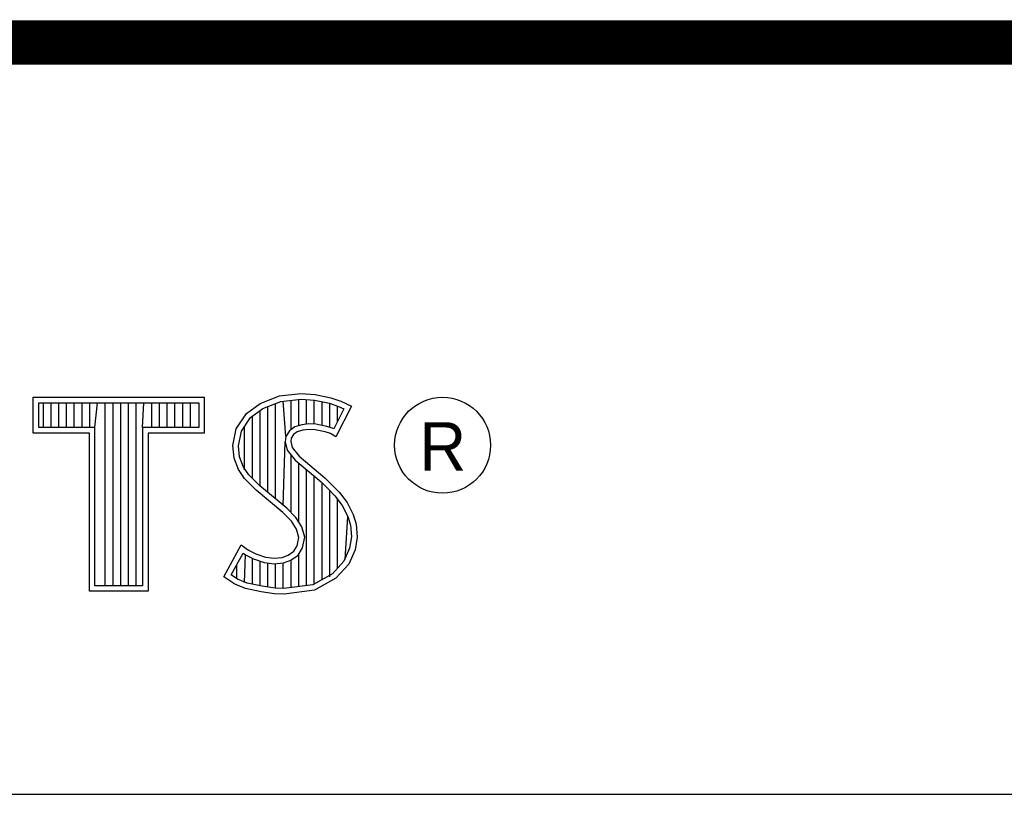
# Model space of a CAD drawing. Header units: inches. Extents: x 0.2 to 16.8, y 0.1 to 10.8.
# Tile 8 of 10: x 14.218 to 14.66, y 1.633 to 1.981. Entities that reach past the tile are written whole.
import ezdxf

# ---------------------------------------------------------------- set-up
doc = ezdxf.new("R2010")
doc.units = ezdxf.units.IN
doc.header["$LTSCALE"] = 0.935
doc.header["$MEASUREMENT"] = 0
doc.layers.get('0').update_dxf_attribs({"linetype": 'CONTINUOUS'})
doc.styles.get("Standard").update_dxf_attribs({"font": 'txt', "width": 0.8})

msp = doc.modelspace()

# ---------------------------------------------------------------- linework, layer by layer
at = {"color": 2, "linetype": 'CONTINUOUS'}
for p, q in [((13.06524, 1.96953), (16.74504, 1.96953)), ((13.06524, 1.96953), (16.74504, 1.96953)), ((14.33424, 1.81179), (14.34384, 1.81284)), ((14.34384, 1.81284), (14.35029, 1.81239)), ((14.22365, 1.81126), (14.30046, 1.81126)), ((14.22365, 1.79499), (14.22365, 1.81126)), ((14.22618, 1.80873), (14.29793, 1.80873)), ((14.22618, 1.79752), (14.22618, 1.80873)), ((14.22819, 1.79752), (14.22819, 1.80873)), ((14.23167, 1.79752), (14.23167, 1.80873)), ((14.23514, 1.79752), (14.23514, 1.80873)), ((14.23862, 1.79752), (14.23862, 1.80873)), ((14.24209, 1.79752), (14.24209, 1.80873)), ((14.24557, 1.79752), (14.24557, 1.80873)), ((14.24904, 1.79752), (14.24904, 1.80873)), ((14.25137, 1.79752), (14.25252, 1.80873)), ((14.25599, 1.72656), (14.25599, 1.80873)), ((14.25947, 1.72656), (14.25947, 1.80873)), ((14.26295, 1.72656), (14.26295, 1.80873)), ((14.26642, 1.72656), (14.26642, 1.80873)), ((14.2699, 1.72656), (14.2699, 1.80873)), ((14.27274, 1.79752), (14.27337, 1.80873)), ((14.27685, 1.79752), (14.27685, 1.80873)), ((14.28032, 1.79752), (14.28032, 1.80873)), ((14.2838, 1.79752), (14.2838, 1.80873)), ((14.28727, 1.79752), (14.28727, 1.80873)), ((14.29075, 1.79752), (14.29075, 1.80873)), ((14.29422, 1.79752), (14.29422, 1.80873)), ((14.29793, 1.80873), (14.29793, 1.79752)), ((14.30046, 1.81126), (14.30046, 1.79499)), ((14.3194, 1.80385), (14.32555, 1.80834)), ((14.32555, 1.80834), (14.33424, 1.81179)), ((14.32678, 1.80611), (14.33486, 1.80932)), ((14.33245, 1.76552), (14.33245, 1.80836)), ((14.33486, 1.80932), (14.34389, 1.81031)), ((14.33704, 1.7936), (14.33593, 1.80943)), ((14.33941, 1.7967), (14.33941, 1.80981)), ((14.34288, 1.79844), (14.34288, 1.81019)), ((14.34389, 1.81031), (14.34994, 1.80988)), ((14.34636, 1.79907), (14.34636, 1.81013)), ((14.34983, 1.79906), (14.34983, 1.80989)), ((14.34994, 1.80988), (14.35666, 1.80845)), ((14.35029, 1.81239), (14.35734, 1.81089)), ((14.35331, 1.79848), (14.35331, 1.80917)), ((14.35666, 1.80845), (14.36074, 1.80705)), ((14.35678, 1.79763), (14.35678, 1.80841)), ((14.35734, 1.81089), (14.36169, 1.80939)), ((14.36169, 1.80939), (14.36649, 1.80715)), ((14.31475, 1.79695), (14.3194, 1.80385)), ((14.32125, 1.80207), (14.32678, 1.80611)), ((14.3255, 1.77133), (14.3255, 1.80518)), ((14.32898, 1.76843), (14.32898, 1.80699)), ((14.36307, 1.80596), (14.35857, 1.79697)), ((14.36649, 1.80715), (14.35959, 1.79335)), ((14.36026, 1.80033), (14.36026, 1.80721)), ((14.36074, 1.80705), (14.36307, 1.80596)), ((14.31713, 1.79596), (14.32125, 1.80207)), ((14.32203, 1.77481), (14.32203, 1.80264)), ((14.24884, 1.79499), (14.22365, 1.79499)), ((14.25137, 1.79752), (14.22618, 1.79752)), ((14.24884, 1.72404), (14.24884, 1.79499)), ((14.25137, 1.72656), (14.25137, 1.79752)), ((14.29793, 1.79752), (14.27274, 1.79752)), ((14.27274, 1.79752), (14.27274, 1.72656)), ((14.30046, 1.79499), (14.27527, 1.79499)), ((14.27527, 1.79499), (14.27527, 1.72404)), ((14.31325, 1.78946), (14.31475, 1.79695)), ((14.3158, 1.78934), (14.31713, 1.79596)), ((14.31855, 1.77853), (14.31855, 1.79807)), ((14.33867, 1.79617), (14.33704, 1.7936)), ((14.34106, 1.7979), (14.33867, 1.79617)), ((14.34219, 1.7956), (14.34054, 1.7944)), ((14.34424, 1.79884), (14.34106, 1.7979)), ((14.34474, 1.79635), (14.34219, 1.7956)), ((14.34737, 1.79919), (14.34424, 1.79884)), ((14.34744, 1.79665), (14.34474, 1.79635)), ((14.35061, 1.79902), (14.34737, 1.79919)), ((14.35029, 1.7965), (14.34744, 1.79665)), ((14.35479, 1.7956), (14.35029, 1.7965)), ((14.35542, 1.79805), (14.35061, 1.79902)), ((14.35719, 1.79485), (14.35479, 1.7956)), ((14.35826, 1.79717), (14.35542, 1.79805)), ((14.35857, 1.79697), (14.35826, 1.79717)), ((14.33593, 1.76261), (14.33679, 1.7911)), ((14.33704, 1.7936), (14.33679, 1.7911)), ((14.33679, 1.7911), (14.33761, 1.78743)), ((14.33949, 1.79275), (14.33934, 1.79125)), ((14.33934, 1.79125), (14.33994, 1.78856)), ((14.34054, 1.7944), (14.33949, 1.79275)), ((14.35959, 1.79335), (14.35719, 1.79485)), ((14.31385, 1.78376), (14.31325, 1.78946)), ((14.31633, 1.78435), (14.3158, 1.78934)), ((14.33761, 1.78743), (14.34129, 1.78287)), ((14.33994, 1.78856), (14.34309, 1.78466)), ((14.3158, 1.77866), (14.31385, 1.78376)), ((14.31805, 1.77985), (14.31633, 1.78435)), ((14.33941, 1.75939), (14.33941, 1.7852)), ((14.34129, 1.78287), (14.35294, 1.77319)), ((14.34309, 1.78466), (14.35464, 1.77506)), ((14.3185, 1.77476), (14.3158, 1.77866)), ((14.32044, 1.77639), (14.31805, 1.77985)), ((14.34288, 1.75517), (14.34288, 1.78155)), ((14.34636, 1.72661), (14.34636, 1.77866)), ((14.32375, 1.76952), (14.3185, 1.77476)), ((14.32545, 1.77138), (14.32044, 1.77639)), ((14.34983, 1.72707), (14.34983, 1.77577)), ((14.35294, 1.77319), (14.35598, 1.77015)), ((14.35331, 1.7293), (14.35331, 1.77282)), ((14.35464, 1.77506), (14.35779, 1.77192)), ((14.33574, 1.75947), (14.32375, 1.76952)), ((14.33745, 1.76134), (14.32545, 1.77138)), ((14.35598, 1.77015), (14.35902, 1.76697)), ((14.35678, 1.7306), (14.35678, 1.76931)), ((14.35779, 1.77192), (14.36094, 1.76862)), ((14.36094, 1.76862), (14.36454, 1.76397)), ((14.35902, 1.76697), (14.36239, 1.76262)), ((14.36026, 1.73444), (14.36026, 1.76537)), ((14.36454, 1.76397), (14.36724, 1.75857)), ((14.34163, 1.75716), (14.33745, 1.76134)), ((14.36239, 1.76262), (14.36489, 1.75763)), ((14.33964, 1.75557), (14.33574, 1.75947)), ((14.34189, 1.75198), (14.33964, 1.75557)), ((14.34423, 1.75301), (14.34163, 1.75716)), ((14.36373, 1.73828), (14.36489, 1.75763)), ((14.36489, 1.75763), (14.36609, 1.75375)), ((14.36724, 1.75857), (14.36859, 1.75423)), ((14.34294, 1.74823), (14.34189, 1.75198)), ((14.34554, 1.74833), (14.34423, 1.75301)), ((14.36609, 1.75375), (14.3665, 1.74848)), ((14.36859, 1.75423), (14.36904, 1.74838)), ((14.34219, 1.74448), (14.34294, 1.74823)), ((14.34458, 1.74353), (14.34554, 1.74833)), ((14.3665, 1.74848), (14.3657, 1.7434)), ((14.36904, 1.74838), (14.36814, 1.74268)), ((14.3092, 1.73054), (14.317, 1.74493)), ((14.317, 1.74493), (14.3203, 1.74253)), ((14.3203, 1.74253), (14.3236, 1.74088)), ((14.33814, 1.74028), (14.34069, 1.74208)), ((14.34069, 1.74208), (14.34219, 1.74448)), ((14.34257, 1.74031), (14.34458, 1.74353)), ((14.3657, 1.7434), (14.36314, 1.73763)), ((14.36814, 1.74268), (14.36529, 1.73624)), ((14.31252, 1.73136), (14.31784, 1.74119)), ((14.31784, 1.74119), (14.31898, 1.74036)), ((14.31855, 1.72796), (14.31898, 1.74036)), ((14.31898, 1.74036), (14.32261, 1.73855)), ((14.32203, 1.72722), (14.32203, 1.73875)), ((14.32261, 1.73855), (14.32738, 1.7369)), ((14.3236, 1.74088), (14.32795, 1.73938)), ((14.3255, 1.72642), (14.3255, 1.73755)), ((14.32795, 1.73938), (14.33185, 1.73893)), ((14.33185, 1.73893), (14.33544, 1.73923)), ((14.33544, 1.73923), (14.33814, 1.74028)), ((14.33602, 1.73675), (14.33935, 1.73804)), ((14.33935, 1.73804), (14.34257, 1.74031)), ((14.33941, 1.7257), (14.33941, 1.73806)), ((14.34288, 1.72615), (14.34288, 1.74053)), ((14.36314, 1.73763), (14.35799, 1.73194)), ((14.31508, 1.72959), (14.31508, 1.73608)), ((14.32738, 1.7369), (14.3318, 1.73639)), ((14.32898, 1.7259), (14.32898, 1.73672)), ((14.3318, 1.73639), (14.33602, 1.73675)), ((14.33245, 1.72538), (14.33245, 1.73632)), ((14.33593, 1.72524), (14.33593, 1.73671)), ((14.36529, 1.73624), (14.35959, 1.72994)), ((14.31415, 1.72724), (14.3092, 1.73054)), ((14.31534, 1.72949), (14.31252, 1.73136)), ((14.31969, 1.72772), (14.31534, 1.72949)), ((14.35799, 1.73194), (14.34918, 1.72698)), ((14.35959, 1.72994), (14.34999, 1.72454)), ((14.27274, 1.72656), (14.25137, 1.72656)), ((14.31895, 1.72529), (14.31415, 1.72724)), ((14.326, 1.72379), (14.31895, 1.72529)), ((14.32645, 1.72628), (14.31969, 1.72772)), ((14.33223, 1.72541), (14.32645, 1.72628)), ((14.33622, 1.72528), (14.33223, 1.72541)), ((14.34918, 1.72698), (14.33622, 1.72528)), ((14.34999, 1.72454), (14.33634, 1.72274)), ((14.27527, 1.72404), (14.24884, 1.72404)), ((14.332, 1.72289), (14.326, 1.72379)), ((14.33634, 1.72274), (14.332, 1.72289)), ((13.06532, 1.63288), (16.75003, 1.63288))]:
    msp.add_line(p, q, dxfattribs=at)
at = {"color": 7, "linetype": 'CONTINUOUS', "const_width": 0.02}
msp.add_lwpolyline([(11.47181, 1.97017), (16.75, 1.97072)], dxfattribs=at)
at = {"color": 2, "linetype": 'CONTINUOUS'}
msp.add_circle((14.40744, 1.78964), 0.02154, dxfattribs=at)

# ---------------------------------------------------------------- texts
msp.add_text('R', height=0.02174, dxfattribs=at).set_placement((14.39705, 1.77824))

doc.saveas('drawing.dxf')
